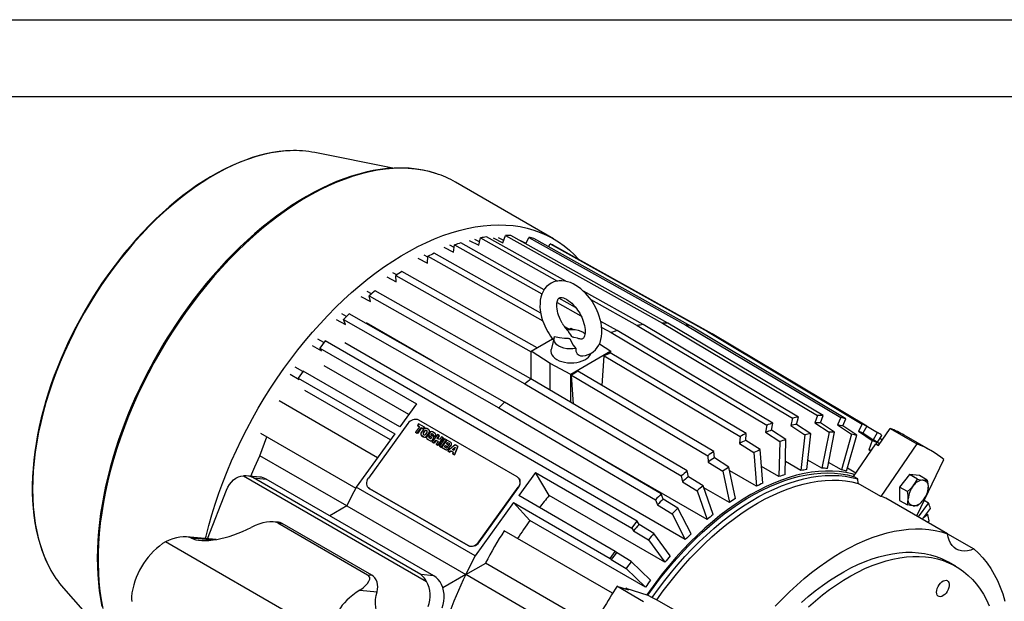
# Model space of a CAD drawing. Header units: inches. Extents: x 0 to 99, y 0 to 76.5.
# Tile 9 of 10: x 55.6 to 84.4, y 59.5 to 76.5. Entities that reach past the tile are written whole.
import ezdxf

# ---------------------------------------------------------------- set-up
doc = ezdxf.new("R2010")
doc.units = ezdxf.units.IN
doc.header["$LTSCALE"] = 9
doc.header["$MEASUREMENT"] = 0
doc.layers.add('TEXT', color=140, linetype='Continuous', lineweight=25)

msp = doc.modelspace()

# ---------------------------------------------------------------- linework, layer by layer
at = {"color": 7, "linetype": 'Continuous'}
msp.add_line((0.0009, 76.5009), (99.0009, 76.5009), dxfattribs=at)
for p, q in [((66.5151, 72.1552), (64.2318, 72.6136)), ((71.2125, 70.0936), (68.3451, 71.7489)), ((68.7413, 70.0453), (69.0245, 69.9033)), ((69.0508, 70.0044), (68.9118, 70.0741)), ((69.0245, 69.9033), (69.0803, 70.1174)), ((69.0803, 70.1174), (71.3343, 68.8565)), ((71.5691, 68.8493), (69.2508, 70.1461)), ((69.4467, 70.1175), (69.7317, 69.9756)), ((69.7552, 70.0424), (69.6079, 70.1157)), ((69.7317, 69.9756), (69.8076, 70.1913)), ((69.8076, 70.1913), (74.3984, 67.6275)), ((74.5596, 67.6257), (69.9688, 70.1895)), ((70.41, 69.9529), (70.2574, 70.0285)), ((70.4065, 69.945), (70.4895, 70.1323)), ((70.4895, 70.1323), (75.0866, 67.5679)), ((75.2357, 67.5356), (70.6386, 70.1001)), ((68.004, 69.8456), (68.2854, 69.7031)), ((68.3081, 69.84), (68.181, 69.9044)), ((68.2854, 69.7031), (68.3201, 69.9119)), ((68.3201, 69.9119), (70.8758, 68.4791)), ((70.9396, 68.6013), (68.4971, 69.9706)), ((71.0702, 69.8593), (71.1145, 69.9416)), ((71.1145, 69.9416), (75.7173, 67.3752)), ((75.8518, 67.313), (71.2489, 69.8794)), ((67.2474, 69.5218), (67.527, 69.3785)), ((67.5384, 69.5528), (67.4278, 69.6095)), ((67.527, 69.3785), (67.5401, 69.5784)), ((67.5401, 69.5784), (70.8985, 67.6904)), ((70.8398, 67.9126), (67.7205, 69.6661)), ((66.3325, 68.9772), (66.6097, 68.8326)), ((66.6275, 69.0379), (66.5129, 69.0977)), ((66.5966, 69.0173), (70.5549, 66.7835)), ((66.6097, 68.8326), (66.5966, 69.0173)), ((70.7345, 66.9045), (66.777, 69.1379)), ((65.5793, 68.4025), (65.8547, 68.2565)), ((65.8859, 68.4794), (65.7563, 68.5481)), ((65.8547, 68.2565), (65.82, 68.4251)), ((65.82, 68.4251), (70.374, 65.8457)), ((70.551, 65.9913), (65.997, 68.5708)), ((71.8588, 68.086), (71.3737, 68.3579)), ((73.835, 67.5818), (72.0926, 68.5564)), ((72.3035, 68.3143), (73.6644, 67.5531)), ((71.316, 68.2323), (72.0174, 67.8391)), ((64.8485, 67.7283), (65.122, 67.5807)), ((65.1585, 67.8213), (65.0191, 67.8966)), ((65.122, 67.5807), (65.0662, 67.7304)), ((65.0662, 67.7304), (69.6132, 65.1446)), ((69.7838, 65.3128), (65.2368, 67.8986)), ((67.699, 66.4984), (65.7384, 67.6302)), ((71.6712, 67.4452), (71.5283, 67.5255)), ((71.6621, 67.4399), (71.7241, 67.4757)), ((71.7241, 67.4757), (71.7934, 67.4394)), ((73.0743, 67.4046), (72.5968, 67.6722)), ((72.6248, 67.4985), (72.8973, 67.3458)), ((73.6644, 67.5531), (78.2114, 64.8461)), ((78.382, 64.8748), (73.835, 67.5818)), ((74.3984, 67.6275), (78.9387, 64.92)), ((79.0999, 64.9182), (74.5596, 67.6257)), ((75.0866, 67.5679), (79.6206, 64.861)), ((79.7698, 64.8288), (75.2357, 67.5356)), ((64.4937, 67.0551), (64.3136, 67.1542)), ((70.5549, 66.8008), (71.1836, 67.1637)), ((71.2313, 67.1976), (71.1403, 66.852)), ((72.8973, 67.3458), (77.4513, 64.6406)), ((77.6283, 64.6993), (73.0743, 67.4046)), ((75.7173, 67.3752), (80.2456, 64.6703)), ((80.3801, 64.6081), (75.8518, 67.313)), ((76.0126, 67.217), (76.1731, 67.1275)), ((64.1524, 66.9663), (64.4241, 66.8167)), ((64.5277, 67.1021), (64.378, 66.8947)), ((64.378, 66.8947), (67.2036, 65.2635)), ((64.4241, 66.8167), (64.378, 66.8947)), ((73.6588, 61.8308), (64.5277, 67.1021)), ((75.0702, 61.2896), (65.1038, 67.043)), ((72.5559, 67.015), (72.8933, 66.8008)), ((76.1731, 67.1275), (80.6973, 64.4249)), ((71.1117, 66.4472), (70.5549, 66.8008)), ((70.5549, 65.989), (70.5549, 66.8008)), ((72.8933, 66.8008), (71.7241, 66.1258)), ((72.6373, 65.7971), (72.6941, 66.6633)), ((72.6941, 66.6633), (76.6712, 64.3071)), ((76.8516, 64.3948), (72.8745, 66.7511)), ((72.8933, 66.7399), (72.8933, 66.8008)), ((63.8807, 66.2055), (63.6521, 66.3337)), ((66.9771, 64.9495), (64.4997, 66.3796)), ((71.7241, 66.1258), (71.1117, 66.4472)), ((71.1117, 65.6616), (71.1117, 66.4472)), ((63.503, 66.1293), (63.7731, 65.9777)), ((63.8897, 66.218), (63.7415, 66.0126)), ((63.7415, 66.0126), (66.5671, 64.3813)), ((63.7731, 65.9777), (63.7415, 66.0126)), ((66.7153, 64.5868), (63.8897, 66.218)), ((75.1281, 63.2995), (70.551, 65.9913)), ((71.7241, 65.3014), (71.7241, 66.1258)), ((71.743, 66.0979), (75.7278, 63.746)), ((71.8028, 65.2551), (71.743, 66.0979)), ((75.9081, 63.8666), (71.9234, 66.2184)), ((70.374, 65.8457), (74.9511, 63.1538)), ((66.4404, 64.2058), (63.9363, 65.6514)), ((66.0665, 63.6876), (63.1851, 65.351)), ((67.2036, 65.2635), (66.7153, 64.5868)), ((69.6132, 65.1446), (74.1974, 62.4591)), ((74.368, 62.6273), (69.7838, 65.3128)), ((78.2114, 64.8461), (78.1557, 64.632)), ((78.3262, 64.6607), (78.382, 64.8748)), ((78.9387, 64.92), (78.8629, 64.7043)), ((79.0241, 64.7025), (79.0999, 64.9182)), ((79.6206, 64.861), (79.526, 64.6474)), ((79.6752, 64.6152), (79.7698, 64.8288)), ((66.9535, 64.6875), (65.7977, 63.0858)), ((67.2902, 64.5937), (67.1734, 64.4318)), ((67.226, 64.4015), (67.3427, 64.5633)), ((67.3459, 64.5599), (67.2291, 64.398)), ((67.2671, 64.6794), (67.2302, 64.6283)), ((67.2302, 64.6283), (67.2902, 64.5937)), ((67.2302, 64.6283), (67.2334, 64.6249)), ((67.2894, 64.5925), (67.2334, 64.6249)), ((67.4397, 64.5798), (67.2671, 64.6794)), ((70.1495, 63.1268), (67.2751, 64.7861)), ((67.3427, 64.5633), (67.4028, 64.5287)), ((67.3427, 64.5633), (67.3459, 64.5599)), ((67.406, 64.5253), (67.3459, 64.5599)), ((67.4028, 64.5287), (67.4397, 64.5798)), ((67.4429, 64.5764), (67.406, 64.5253)), ((67.4397, 64.5798), (67.4429, 64.5764)), ((77.4513, 64.6406), (77.4165, 64.4319)), ((77.5935, 64.4906), (77.6283, 64.6993)), ((78.1557, 64.632), (78.5715, 64.3593)), ((78.7421, 64.388), (78.3262, 64.6607)), ((78.8629, 64.7043), (79.276, 64.4313)), ((79.4373, 64.4295), (79.0241, 64.7025)), ((79.526, 64.6474), (79.9367, 64.3747)), ((80.0858, 64.3425), (79.6752, 64.6152)), ((80.2456, 64.6703), (80.1338, 64.4624)), ((80.3801, 64.6081), (80.2683, 64.4002)), ((80.7272, 64.0436), (81.0673, 64.5413)), ((81.0673, 64.5413), (81.8468, 64.0913)), ((62.6235, 63.7417), (62.829, 64.3012)), ((62.6411, 64.4088), (65.4295, 62.7991)), ((66.5671, 64.3813), (65.4407, 62.8203)), ((67.1734, 64.4318), (67.226, 64.4015)), ((67.1734, 64.4318), (67.1766, 64.4284)), ((67.2291, 64.398), (67.1766, 64.4284)), ((67.226, 64.4015), (67.2291, 64.398)), ((67.3437, 64.3364), (67.3469, 64.333)), ((67.3951, 64.5029), (67.3459, 64.4348)), ((67.3575, 64.3255), (67.4025, 64.2996)), ((67.3607, 64.3221), (67.3575, 64.3255)), ((67.4057, 64.2961), (67.3607, 64.3221)), ((67.4025, 64.2996), (67.4057, 64.2961)), ((67.4028, 64.5287), (67.406, 64.5253)), ((67.4046, 64.413), (67.4415, 64.4641)), ((67.4046, 64.413), (67.4078, 64.4096)), ((67.4078, 64.4096), (67.4447, 64.4607)), ((67.4175, 64.3572), (67.41, 64.3616)), ((67.4447, 64.4607), (67.4415, 64.4641)), ((67.509, 64.4251), (67.4721, 64.374)), ((67.4961, 64.4808), (67.5036, 64.4765)), ((67.4961, 64.4808), (67.4993, 64.4774)), ((67.4993, 64.4774), (67.5068, 64.4731)), ((67.5068, 64.4731), (67.5036, 64.4765)), ((67.5116, 64.4696), (67.5068, 64.4731)), ((67.531, 64.3279), (67.5106, 64.2997)), ((67.5562, 64.5125), (67.5111, 64.5385)), ((67.5185, 64.3351), (67.5677, 64.4033)), ((67.5217, 64.3317), (67.5185, 64.3351)), ((67.5709, 64.3999), (67.5217, 64.3317)), ((67.576, 64.3019), (67.531, 64.3279)), ((67.5677, 64.4033), (67.5709, 64.3999)), ((67.5731, 64.4982), (67.5699, 64.5017)), ((67.5699, 64.2934), (67.576, 64.3019)), ((67.5699, 64.2934), (67.5731, 64.29)), ((67.6101, 64.2461), (67.5726, 64.2677)), ((67.5792, 64.2985), (67.5731, 64.29)), ((67.5734, 64.3286), (67.5766, 64.3252)), ((67.6006, 64.4244), (67.5747, 64.3885)), ((67.576, 64.3019), (67.5792, 64.2985)), ((67.5817, 64.322), (67.6404, 64.2881)), ((67.5849, 64.3185), (67.5817, 64.322)), ((67.6436, 64.2847), (67.5849, 64.3185)), ((67.6256, 64.3707), (67.6313, 64.3786)), ((67.6256, 64.3707), (67.6288, 64.3673)), ((67.687, 64.3111), (67.6283, 64.345)), ((67.6345, 64.3752), (67.6288, 64.3673)), ((67.6313, 64.3786), (67.6345, 64.3752)), ((67.6431, 64.2624), (67.6374, 64.2544)), ((67.6404, 64.2881), (67.6436, 64.2847)), ((67.6451, 64.2837), (67.6436, 64.2847)), ((67.6586, 64.387), (67.6962, 64.3653)), ((67.6586, 64.387), (67.6618, 64.3836)), ((67.6994, 64.3619), (67.6618, 64.3836)), ((67.8159, 64.3626), (67.6623, 64.1496)), ((67.7511, 64.4), (67.6713, 64.4461)), ((67.6989, 64.3396), (67.6927, 64.3311)), ((67.6927, 64.3311), (67.7378, 64.3051)), ((67.6927, 64.3311), (67.6959, 64.3277)), ((67.6986, 64.3011), (67.6954, 64.3045)), ((67.741, 64.3017), (67.6959, 64.3277)), ((67.6962, 64.3653), (67.6994, 64.3619)), ((67.7008, 64.3609), (67.6994, 64.3619)), ((67.7378, 64.3051), (67.7582, 64.3334)), ((67.7378, 64.3051), (67.741, 64.3017)), ((67.7614, 64.33), (67.741, 64.3017)), ((67.7582, 64.3334), (67.7614, 64.33)), ((67.7627, 64.3899), (67.7595, 64.3933)), ((67.8116, 64.2534), (67.8685, 64.3322)), ((67.8754, 64.2166), (67.8116, 64.2534)), ((67.8717, 64.3288), (67.8156, 64.2511)), ((67.8685, 64.3322), (67.8159, 64.3626)), ((67.8311, 64.0521), (67.9848, 64.2651)), ((67.988, 64.2617), (67.8343, 64.0487)), ((67.8685, 64.3322), (67.8717, 64.3288)), ((67.9323, 64.2954), (67.8754, 64.2166)), ((67.9848, 64.2651), (67.9323, 64.2954)), ((67.9848, 64.2651), (67.988, 64.2617)), ((76.6712, 64.3071), (76.6581, 64.1072)), ((76.8385, 64.195), (76.8516, 64.3948)), ((77.4165, 64.4319), (77.8352, 64.1598)), ((78.0122, 64.2185), (77.5935, 64.4906)), ((78.5715, 64.3593), (78.4522, 63.3118)), ((78.6228, 63.3405), (78.7421, 64.388)), ((79.276, 64.4313), (79.0657, 63.3764)), ((79.2269, 63.3746), (79.4373, 64.4295)), ((79.9367, 64.3747), (79.6412, 63.3292)), ((79.7904, 63.2969), (80.0858, 64.3425)), ((80.1338, 64.4624), (80.5422, 64.1905)), ((80.6767, 64.1283), (80.2683, 64.4002)), ((80.5732, 64.2242), (80.6973, 64.4249)), ((80.6963, 64.1421), (80.8184, 64.3395)), ((80.7654, 64.2538), (80.8403, 64.2091)), ((82.2578, 63.8946), (81.4783, 64.3446)), ((67.5093, 64.2397), (67.5125, 64.2363)), ((67.5176, 64.2331), (67.5975, 64.187)), ((67.5208, 64.2297), (67.5176, 64.2331)), ((67.6007, 64.1836), (67.5208, 64.2297)), ((67.5975, 64.187), (67.6007, 64.1836)), ((67.6623, 64.1496), (67.7148, 64.1193)), ((67.6623, 64.1496), (67.6655, 64.1462)), ((67.718, 64.1158), (67.6655, 64.1462)), ((67.6682, 64.2087), (67.694, 64.2445)), ((67.6714, 64.2053), (67.6682, 64.2087)), ((67.6972, 64.2411), (67.6714, 64.2053)), ((67.694, 64.2445), (67.6972, 64.2411)), ((67.7148, 64.1193), (67.7716, 64.1981)), ((67.718, 64.1158), (67.7148, 64.1193)), ((67.7748, 64.1946), (67.718, 64.1158)), ((67.7716, 64.1981), (67.8354, 64.1612)), ((67.7716, 64.1981), (67.7748, 64.1946)), ((67.8346, 64.1601), (67.7748, 64.1946)), ((67.8354, 64.1612), (67.7786, 64.0824)), ((67.7786, 64.0824), (67.8311, 64.0521)), ((67.7786, 64.0824), (67.7818, 64.079)), ((67.8343, 64.0487), (67.7818, 64.079)), ((67.8311, 64.0521), (67.8343, 64.0487)), ((68.0263, 64.2411), (67.8726, 64.0282)), ((67.8726, 64.0282), (67.9251, 63.9978)), ((67.8758, 64.0247), (67.8726, 64.0282)), ((67.9283, 63.9944), (67.8758, 64.0247)), ((67.9251, 63.9978), (68.0788, 64.2108)), ((67.9251, 63.9978), (67.9283, 63.9944)), ((68.082, 64.2074), (67.9283, 63.9944)), ((68.0893, 64.2049), (67.9355, 63.9918)), ((67.9355, 63.9918), (68.0497, 63.9259)), ((67.9355, 63.9918), (67.9387, 63.9884)), ((68.0529, 63.9225), (67.9387, 63.9884)), ((68.0181, 64.0031), (68.0497, 64.0469)), ((68.0723, 63.9718), (68.0181, 64.0031)), ((68.0221, 64.0008), (68.0529, 64.0435)), ((68.0788, 64.2108), (68.0263, 64.2411)), ((68.0497, 64.0469), (68.1039, 64.0157)), ((68.0497, 64.0469), (68.0529, 64.0435)), ((68.0529, 64.0435), (68.1071, 64.0122)), ((68.0788, 64.2108), (68.082, 64.2074)), ((68.0802, 64.0891), (68.1118, 64.1329)), ((68.1343, 64.0578), (68.0802, 64.0891)), ((68.115, 64.1295), (68.0842, 64.0868)), ((68.2035, 64.1389), (68.0893, 64.2049)), ((68.1065, 63.9913), (68.0982, 63.9798)), ((68.1071, 64.0122), (68.1039, 64.0157)), ((68.1084, 64.0114), (68.1071, 64.0122)), ((68.1118, 64.1329), (68.166, 64.1017)), ((68.115, 64.1295), (68.1118, 64.1329)), ((68.115, 64.1295), (68.1692, 64.0982)), ((68.3317, 64.065), (68.1227, 63.8838)), ((68.1423, 63.9543), (68.1529, 63.9689)), ((68.1561, 63.9655), (68.1455, 63.9509)), ((68.1529, 63.9689), (68.1561, 63.9655)), ((68.154, 64.0151), (68.1556, 64.0172)), ((68.1572, 64.0117), (68.154, 64.0151)), ((68.1556, 64.0172), (68.1588, 64.0138)), ((68.1588, 64.0138), (68.1572, 64.0117)), ((68.1685, 64.0773), (68.1602, 64.0658)), ((68.1692, 64.0982), (68.166, 64.1017)), ((68.1705, 64.0974), (68.1692, 64.0982)), ((68.2021, 64.0371), (68.2127, 64.0518)), ((68.2053, 64.0337), (68.2021, 64.0371)), ((68.2159, 64.0483), (68.2053, 64.0337)), ((68.2127, 64.0518), (68.2159, 64.0483)), ((68.2176, 64.1268), (68.2144, 64.1303)), ((68.2552, 63.9229), (68.3358, 63.9922)), ((68.2595, 63.9204), (68.3321, 63.9828)), ((68.3358, 63.9922), (68.2984, 63.898)), ((68.3157, 63.7724), (68.4142, 64.0174)), ((68.4174, 64.014), (68.3189, 63.7689)), ((68.4142, 64.0174), (68.3317, 64.065)), ((68.4142, 64.0174), (68.4174, 64.014)), ((75.7047, 61.8768), (71.8857, 64.0815)), ((76.6581, 64.1072), (77.0796, 63.8363)), ((77.26, 63.9241), (76.8385, 64.195)), ((77.8352, 64.1598), (77.8112, 63.1363)), ((77.9882, 63.195), (78.0122, 64.2185)), ((79.9932, 63.1399), (80.6437, 64.0918)), ((80.5422, 64.1905), (80.4434, 63.9205)), ((80.5732, 64.2242), (80.7638, 64.0971)), ((80.6437, 64.0918), (80.7272, 64.0436)), ((80.6437, 64.0918), (80.7363, 64.0569)), ((80.6606, 64.0844), (80.6767, 64.1283)), ((81.8468, 64.0913), (80.7942, 62.551)), ((65.1649, 62.2745), (62.6235, 63.7417)), ((68.0497, 63.9259), (68.0529, 63.9225)), ((68.1227, 63.8838), (68.1748, 63.8537)), ((68.1227, 63.8838), (68.1258, 63.8804)), ((68.178, 63.8503), (68.1258, 63.8804)), ((68.1455, 63.9509), (68.1423, 63.9543)), ((68.1748, 63.8537), (68.2127, 63.8863)), ((68.178, 63.8503), (68.1748, 63.8537)), ((68.2159, 63.8829), (68.178, 63.8503)), ((68.2127, 63.8863), (68.2787, 63.8483)), ((68.2127, 63.8863), (68.2159, 63.8829)), ((68.2782, 63.847), (68.2159, 63.8829)), ((68.2984, 63.898), (68.2552, 63.9229)), ((68.2787, 63.8483), (68.2611, 63.8039)), ((68.2611, 63.8039), (68.3157, 63.7724)), ((68.2611, 63.8039), (68.2643, 63.8005)), ((68.3189, 63.7689), (68.2643, 63.8005)), ((68.3157, 63.7724), (68.3189, 63.7689)), ((75.7278, 63.746), (75.7409, 63.5613)), ((75.9213, 63.6818), (75.9081, 63.8666)), ((76.3462, 63.413), (75.9213, 63.6818)), ((77.0796, 63.8363), (77.1537, 62.853)), ((77.3341, 62.9407), (77.26, 63.9241)), ((80.4434, 63.9205), (80.5031, 63.886)), ((75.7409, 63.5613), (76.1658, 63.2924)), ((76.5392, 62.4982), (76.3462, 63.413)), ((77.8112, 63.1363), (77.297, 63.4331)), ((78.4522, 63.3118), (77.9971, 63.5745)), ((79.0657, 63.3764), (78.6539, 63.6141)), ((79.6412, 63.3292), (79.2616, 63.5484)), ((81.8413, 61.9856), (82.6342, 63.6366)), ((62.1443, 63.1584), (67.4953, 60.0693)), ((62.6193, 63.1207), (62.2147, 63.1569)), ((70.6835, 63.2546), (70.1952, 62.5779)), ((70.6835, 63.2546), (73.5091, 61.6234)), ((71.0836, 62.5788), (70.6835, 63.2546)), ((74.9511, 63.1538), (74.9858, 62.9852)), ((75.1628, 63.1308), (75.1281, 63.2995)), ((75.5907, 62.8641), (75.1628, 63.1308)), ((76.1658, 63.2924), (76.3588, 62.3777)), ((77.1537, 62.853), (76.3688, 63.3062)), ((80.0581, 63.2348), (79.8128, 63.3764)), ((80.1185, 63.0676), (79.9932, 63.1399)), ((81.6282, 63.1931), (81.3359, 62.8295)), ((81.8596, 63.0595), (81.6282, 63.1931)), ((81.9205, 63.167), (81.6282, 63.1931)), ((82.1519, 63.0334), (81.9205, 63.167)), ((67.332, 60.2656), (62.4324, 63.0941)), ((62.4324, 63.0941), (62.8067, 63.0606)), ((67.7064, 60.2321), (62.8067, 63.0606)), ((68.9206, 60.8115), (65.4407, 62.8203)), ((65.7917, 62.8132), (65.799, 62.8054)), ((69.0257, 61.2223), (70.1814, 62.8241)), ((69.033, 61.2145), (70.1887, 62.8162)), ((70.1814, 62.8241), (70.1887, 62.8162)), ((70.1948, 63.0888), (70.1875, 63.0967)), ((74.9858, 62.9852), (75.4137, 62.7185)), ((75.8817, 62.0224), (75.5907, 62.8641)), ((80.1317, 62.9335), (80.1185, 63.0676)), ((80.7942, 62.551), (80.1317, 62.9335)), ((81.5673, 62.6959), (81.3359, 62.8295)), ((81.3359, 62.8295), (81.3359, 62.4397)), ((61.0924, 61.316), (61.6452, 62.7408)), ((65.8297, 62.7831), (68.7041, 61.1237)), ((65.837, 62.7752), (65.8297, 62.7831)), ((65.837, 62.7752), (68.7114, 61.1159)), ((73.0208, 60.9467), (70.1952, 62.5779)), ((74.466, 60.6262), (71.0836, 62.5788)), ((74.4237, 62.4776), (74.368, 62.6273)), ((75.4137, 62.7185), (75.7047, 61.8768)), ((76.3588, 62.3777), (75.6093, 62.8104)), ((65.1649, 62.2745), (64.6667, 61.9869)), ((65.1649, 62.2745), (68.6448, 60.2656)), ((70.047, 62.3725), (68.9206, 60.8115)), ((70.047, 62.3725), (72.8726, 60.7413)), ((70.5201, 61.8506), (70.047, 62.3725)), ((74.1974, 62.4591), (74.2531, 62.3094)), ((74.2531, 62.3094), (74.6838, 62.0452)), ((74.8544, 62.2134), (74.4237, 62.4776)), ((82.7452, 61.4638), (80.9412, 62.5052)), ((81.3359, 62.4397), (81.5673, 62.3061)), ((82.1895, 62.3623), (81.8867, 61.9594)), ((82.0624, 62.4459), (82.1895, 62.3623)), ((74.6838, 62.0452), (75.0702, 61.2896)), ((75.2407, 61.4578), (74.8544, 62.2134)), ((82.0135, 61.8862), (82.2484, 62.1987)), ((82.1657, 62.0239), (82.0413, 61.9231)), ((82.132, 62.0439), (82.1657, 62.0239)), ((63.1678, 61.7999), (63.0146, 61.8136)), ((63.1442, 61.778), (65.7703, 60.262)), ((63.1442, 61.778), (63.272, 61.7666)), ((65.898, 60.2506), (63.272, 61.7666)), ((73.9026, 59.898), (70.5201, 61.8506)), ((73.5091, 61.6234), (73.6588, 61.8308)), ((73.7165, 61.7334), (73.6588, 61.8308)), ((74.1498, 61.472), (73.7165, 61.7334)), ((82.1567, 61.8035), (82.2015, 61.8397)), ((61.3369, 61.2941), (60.4756, 61.3711)), ((72.9401, 59.7195), (69.7689, 61.5502)), ((73.5091, 61.6234), (73.5553, 61.5454)), ((73.5553, 61.5454), (73.9886, 61.2841)), ((74.6272, 60.8142), (74.1498, 61.472)), ((82.7452, 61.4636), (83.5173, 61.0179)), ((59.8602, 61.2229), (59.7757, 61.1742)), ((64.8087, 58.3662), (59.8602, 61.2229)), ((60.5965, 61.3402), (61.2525, 61.2815)), ((68.7041, 61.1237), (68.7114, 61.1159)), ((69.033, 61.2145), (69.0257, 61.2223)), ((73.9886, 61.2841), (74.466, 60.6262)), ((72.8726, 60.7413), (73.0208, 60.9467)), ((73.0533, 60.9108), (73.0208, 60.9467)), ((73.4892, 60.6526), (73.0533, 60.9108)), ((68.6448, 60.2656), (69.2315, 60.6043)), ((69.225, 60.608), (72.3961, 58.7774)), ((72.8726, 60.7413), (72.9042, 60.7064)), ((72.9042, 60.7064), (73.34, 60.4482)), ((74.0517, 60.1024), (73.4892, 60.6526)), ((82.9834, 60.5095), (82.7774, 60.6284)), ((65.7703, 60.262), (65.898, 60.2506)), ((67.7064, 60.2321), (67.332, 60.2656)), ((68.6448, 60.2656), (67.9752, 59.8791)), ((71.1863, 58.7985), (68.6448, 60.2656)), ((73.34, 60.4482), (73.9026, 59.898)), ((56.8747, 59.8693), (58.4116, 58.1235)), ((65.5462, 59.8128), (66.0498, 59.7678)), ((73.8505, 59.4751), (73.071, 59.9251)), ((73.071, 59.9251), (73.4111, 59.8201)), ((73.3153, 59.8497), (73.3276, 59.8683)), ((73.4111, 59.8201), (73.3276, 59.8683)), ((73.3276, 59.8683), (73.9781, 59.6674)), ((73.9781, 59.6674), (74.1034, 59.5951)), ((74.1034, 59.5951), (74.2405, 59.5326)), ((74.2405, 59.5326), (74.9031, 59.1501))]:
    msp.add_line(p, q)
at = {"flags": 128}
for points in [[(63.51, 72.6682), (63.3772, 72.6605), (63.166, 72.6381), (62.9513, 72.603), (62.7335, 72.5554), (62.5129, 72.4954), (62.2901, 72.423), (62.0654, 72.3384), (61.8392, 72.2417), (61.6119, 72.1332), (61.3841, 72.0129), (61.156, 71.8813), (60.9281, 71.7384), (60.7008, 71.5845), (60.4746, 71.4201), (60.2499, 71.2452), (60.0271, 71.0603), (59.8066, 70.8658), (59.5887, 70.6619), (59.374, 70.449), (59.1628, 70.2276), (58.9555, 69.9981), (58.7525, 69.7608), (58.5542, 69.5162), (58.3609, 69.2648), (58.1729, 69.0071), (57.9907, 68.7434), (57.8146, 68.4744), (57.6449, 68.2004), (57.4819, 67.9221), (57.3259, 67.6399), (57.1772, 67.3543), (57.0361, 67.0659), (56.9028, 66.7752), (56.7776, 66.4828), (56.6607, 66.1891), (56.5524, 65.8948), (56.4528, 65.6003), (56.3621, 65.3063), (56.2806, 65.0132), (56.2082, 64.7217), (56.1452, 64.4322), (56.0917, 64.1453), (56.0478, 63.8614), (56.0136, 63.5813), (55.9891, 63.3053), (55.9744, 63.0339), (55.9695, 62.7678), (55.9744, 62.5073), (55.9891, 62.2529), (56.0136, 62.0052), (56.0478, 61.7645), (56.0917, 61.5314), (56.1452, 61.3062), (56.2082, 61.0894), (56.2806, 60.8814), (56.3621, 60.6825), (56.4528, 60.4932), (56.4645, 60.4708)], [(63.4985, 72.668), (63.3736, 72.662), (63.1833, 72.6429), (62.9901, 72.6136), (62.7945, 72.5742), (62.5968, 72.5247), (62.3972, 72.4653), (62.196, 72.3961), (61.9936, 72.3171), (61.7903, 72.2285), (61.5863, 72.1305), (61.3819, 72.0231), (61.1775, 71.9067), (60.9733, 71.7813), (60.7697, 71.6471), (60.5669, 71.5044), (60.3653, 71.3534), (60.1652, 71.1944), (59.9668, 71.0276), (59.7705, 70.8532), (59.5766, 70.6716), (59.3853, 70.4831), (59.1971, 70.2881), (59.0121, 70.0869), (58.8309, 69.88), (58.6538, 69.6679), (58.4812, 69.4513), (58.3139, 69.2312), (58.1529, 69.0095), (58.0004, 68.7896), (57.8628, 68.5825), (57.7554, 68.4144), (57.6623, 68.264), (57.506, 68.0006)], [(67.7623, 72.0054), (67.6014, 72.0531), (67.4038, 72.0981), (67.1997, 72.1314), (66.9894, 72.1526), (66.7731, 72.1614), (66.5514, 72.1577), (66.3488, 72.1436), (66.1433, 72.1193), (65.9352, 72.0849), (65.7246, 72.0403), (65.5119, 71.9858), (65.2973, 71.9213), (65.0812, 71.847), (64.8638, 71.7629), (64.6454, 71.6692), (64.4263, 71.566), (64.2067, 71.4534), (63.9869, 71.3316), (63.7673, 71.2009), (63.5481, 71.0612), (63.3295, 70.913), (63.1119, 70.7562), (62.8955, 70.5912), (62.6807, 70.4183), (62.4676, 70.2375), (62.2567, 70.0492), (62.0481, 69.8537), (61.8421, 69.6513), (61.6391, 69.4422), (61.4393, 69.2268), (61.2431, 69.0055), (61.0508, 68.7787), (60.8628, 68.5471), (60.6796, 68.3113), (60.5019, 68.0723), (60.3308, 67.8322), (60.1689, 67.5951), (60.0236, 67.3736), (59.9116, 67.1968), (59.8113, 67.0336), (59.6509, 66.7624), (59.4901, 66.4767), (59.4254, 66.3573), (59.3206, 66.1584), (59.2149, 65.9502), (59.1054, 65.7252), (58.9954, 65.489), (58.8866, 65.2438), (58.7804, 64.9917), (58.6777, 64.7341), (58.5794, 64.4723), (58.4859, 64.2072), (58.3979, 63.9396), (58.3156, 63.6704), (58.2395, 63.4001), (58.1699, 63.1294), (58.1069, 62.8588), (58.0508, 62.5889), (58.0018, 62.3202), (57.9599, 62.053), (57.9254, 61.7879), (57.8983, 61.5253), (57.8787, 61.2655), (57.8667, 61.009), (57.8624, 60.7561), (57.8657, 60.5072), (57.8768, 60.2627), (57.8955, 60.0228), (57.922, 59.7879), (57.9563, 59.5583), (57.9983, 59.3343)], [(67.7728, 72.0017), (67.5837, 72.0556), (67.381, 72.0994), (67.1729, 72.1306), (66.9597, 72.1491), (66.7417, 72.1548), (66.5194, 72.1478), (66.293, 72.1281), (66.063, 72.0957), (65.8296, 72.0506), (65.5933, 71.9929), (65.3545, 71.9228), (65.1135, 71.8403), (64.8707, 71.7455), (64.6266, 71.6387), (64.3814, 71.52), (64.1357, 71.3895), (63.8898, 71.2475), (63.6441, 71.0943), (63.3989, 70.93), (63.1548, 70.7549), (62.912, 70.5694), (62.671, 70.3737), (62.4322, 70.168), (62.1959, 69.9529), (61.9625, 69.7285), (61.7325, 69.4954), (61.5061, 69.2537), (61.2838, 69.004), (61.0658, 68.7466), (60.8526, 68.482), (60.6445, 68.2105), (60.4418, 67.9327), (60.2449, 67.6489), (60.054, 67.3596), (59.8695, 67.0653), (59.6917, 66.7665), (59.5209, 66.4636), (59.3573, 66.1571), (59.2012, 65.8476), (59.0528, 65.5354), (58.9124, 65.2212), (58.7803, 64.9054), (58.6565, 64.5886), (58.5414, 64.2711), (58.4352, 63.9537), (58.3379, 63.6367), (58.2497, 63.3207), (58.1708, 63.0062), (58.1014, 62.6936), (58.0414, 62.3836), (57.9911, 62.0766), (57.9505, 61.773), (57.9196, 61.4735), (57.8986, 61.1784), (57.8874, 60.8882), (57.8861, 60.6035), (57.8946, 60.3246), (57.913, 60.052), (57.9413, 59.7862), (57.9793, 59.5276), (58.027, 59.2766)], [(61.0313, 61.3214), (61.0471, 61.388), (61.1267, 61.7015), (61.2156, 62.0165), (61.3135, 62.3323), (61.4203, 62.6486), (61.5359, 62.9648), (61.66, 63.2804), (61.7924, 63.5949), (61.933, 63.9077), (62.0815, 64.2185), (62.2376, 64.5267), (62.4012, 64.8317), (62.5719, 65.1332), (62.7495, 65.4306), (62.9338, 65.7235), (63.1243, 66.0113), (63.3209, 66.2937), (63.5231, 66.5702), (63.7307, 66.8403), (63.9433, 67.1036), (64.1607, 67.3596), (64.3824, 67.6081), (64.608, 67.8485), (64.8373, 68.0805), (65.0699, 68.3038), (65.3054, 68.5179), (65.5434, 68.7225), (65.7835, 68.9173), (66.0254, 69.102), (66.2686, 69.2763), (66.5128, 69.4399), (66.7577, 69.5925), (67.0027, 69.7339), (67.2475, 69.8639), (67.4917, 69.9823), (67.7349, 70.0889), (67.9768, 70.1835), (68.2169, 70.2659), (68.4549, 70.336), (68.6904, 70.3938), (68.923, 70.4391), (69.1523, 70.4718), (69.378, 70.492), (69.5996, 70.4995), (69.817, 70.4943), (70.0296, 70.4765), (70.2372, 70.4461), (70.4394, 70.4032), (70.636, 70.3477), (70.8265, 70.2799), (71.0108, 70.1997), (71.1884, 70.1074), (71.3591, 70.003), (71.5227, 69.8868), (71.6789, 69.759), (71.8273, 69.6196), (71.9377, 69.5031)], [(72.4048, 68.1581), (72.3404, 68.2617), (72.3122, 68.3027), (72.2633, 68.3685), (72.2101, 68.4335), (72.1505, 68.4993), (72.0858, 68.5631), (72.0168, 68.6236), (71.9439, 68.6794), (71.8678, 68.7295), (71.789, 68.7731), (71.708, 68.8091), (71.6254, 68.8367), (71.5421, 68.8553), (71.459, 68.8641), (71.3768, 68.8628), (71.2964, 68.8508), (71.2187, 68.8281), (71.1446, 68.7943), (71.075, 68.7491), (71.0108, 68.6923), (70.9535, 68.6236), (70.9093, 68.5525), (70.8733, 68.4736), (70.8459, 68.3878), (70.8274, 68.2961), (70.8182, 68.1999), (70.8178, 68.1007), (70.826, 68), (70.842, 67.8989), (70.8652, 67.7989), (70.8943, 67.7022), (70.9264, 67.6141), (70.9565, 67.5425), (70.9861, 67.4795), (71.0435, 67.3722)], [(71.4697, 67.6183), (71.4254, 67.7014), (71.4091, 67.736), (71.3847, 67.7934), (71.3629, 67.8524), (71.3437, 67.9145), (71.3283, 67.977), (71.3173, 68.0383), (71.3109, 68.0969), (71.309, 68.1513), (71.3114, 68.2005), (71.3176, 68.2436), (71.3267, 68.28), (71.3378, 68.3093), (71.3498, 68.3315), (71.362, 68.3474), (71.3743, 68.3585), (71.3914, 68.3672), (71.409, 68.3714), (71.4333, 68.3726), (71.4643, 68.3693), (71.5018, 68.3602), (71.5451, 68.344), (71.5927, 68.3203), (71.6436, 68.2889), (71.6964, 68.2498), (71.7495, 68.2039), (71.8012, 68.1524), (71.8489, 68.0985), (71.8889, 68.0479), (71.9193, 68.0058), (71.9527, 67.955), (71.9786, 67.9121)], [(57.506, 68.0006), (57.3491, 67.7208), (57.2888, 67.6088), (57.1912, 67.4215), (57.0934, 67.2261), (56.9926, 67.0154), (56.892, 66.7945), (56.7931, 66.5656), (56.6972, 66.3304), (56.6051, 66.0903), (56.5177, 65.8465), (56.4353, 65.6), (56.3586, 65.3516), (56.2879, 65.1019), (56.2235, 64.8517), (56.1656, 64.6016), (56.1146, 64.3521), (56.0706, 64.1037), (56.0337, 63.857), (56.004, 63.6123), (55.9818, 63.3703), (55.967, 63.1311), (55.9598, 62.8954), (55.9602, 62.6635), (55.9682, 62.4356), (55.9839, 62.2123), (56.0073, 61.9939), (56.0383, 61.7806), (56.077, 61.5728), (56.1234, 61.3708), (56.1775, 61.175), (56.2391, 60.9855), (56.3084, 60.8027), (56.3853, 60.6268), (56.4585, 60.4805)], [(72.0465, 66.6672), (72.0715, 66.6676), (72.1518, 66.6795), (72.2295, 66.7023), (72.3036, 66.7361), (72.3733, 66.7813), (72.4374, 66.8381), (72.4948, 66.9068), (72.5389, 66.9779), (72.5749, 67.0567), (72.6024, 67.1426), (72.6208, 67.2343), (72.6301, 67.3305), (72.6304, 67.4297), (72.6223, 67.5304), (72.6062, 67.6314), (72.5831, 67.7315), (72.554, 67.8282), (72.5218, 67.9163), (72.4917, 67.9878), (72.4621, 68.0509), (72.4048, 68.1581)], [(71.9786, 67.9121), (72.0228, 67.829), (72.0391, 67.7944), (72.0635, 67.737), (72.0853, 67.6779), (72.1045, 67.6159), (72.1199, 67.5533), (72.1309, 67.492), (72.1374, 67.4335), (72.1392, 67.3791), (72.1368, 67.3298), (72.1306, 67.2867), (72.1215, 67.2503), (72.1105, 67.2211), (72.0984, 67.1989), (72.0863, 67.183), (72.0739, 67.1719), (72.0568, 67.1631), (72.0392, 67.159), (72.015, 67.1577), (71.9839, 67.161), (71.9508, 67.1691)], [(71.5993, 67.433), (71.6686, 67.4404), (71.7579, 67.4415), (71.8461, 67.4334), (71.9304, 67.4164), (72.0081, 67.3909), (72.0766, 67.3579), (72.1338, 67.3183), (72.1377, 67.315)], [(71.8671, 66.8787), (71.7796, 66.8684), (71.6903, 66.8673), (71.6021, 66.8754), (71.5178, 66.8924), (71.4402, 66.9178), (71.3716, 66.9509), (71.3144, 66.9905), (71.2703, 67.0353), (71.2408, 67.084), (71.2268, 67.1349), (71.2287, 67.1864), (71.2466, 67.2369)], [(71.2466, 67.2369), (71.3845, 67.2066), (71.5369, 67.1888), (71.64, 67.1816), (71.6646, 67.1791), (71.6789, 67.1757), (71.6878, 67.1705), (71.6975, 67.1563), (71.7267, 67.0871), (71.784, 66.9808), (71.8671, 66.8787)], [(71.9503, 67.1678), (71.9113, 67.1802), (71.8082, 67.2068), (71.7837, 67.2132), (71.7693, 67.2182), (71.7605, 67.2234), (71.7507, 67.2348), (71.7216, 67.2849), (71.6643, 67.3599), (71.6576, 67.3655)], [(71.1403, 66.852), (71.1389, 66.8463), (71.1337, 66.7942), (71.1423, 66.7423), (71.1646, 66.6917), (71.2, 66.6437), (71.2477, 66.5993), (71.3065, 66.5597)], [(71.3065, 66.5597), (71.3752, 66.5257), (71.452, 66.4982), (71.5352, 66.4778), (71.6228, 66.4649), (71.7128, 66.4599), (71.8031, 66.4629), (71.8915, 66.4738), (71.976, 66.4924), (72.0546, 66.5182), (72.1254, 66.5506), (72.1868, 66.5889), (72.2374, 66.6322), (72.276, 66.6794), (72.3016, 66.7295), (72.3036, 66.7352)], [(67.3607, 64.3221), (67.3492, 64.3307), (67.3469, 64.333)], [(67.5849, 64.3185), (67.578, 64.3238), (67.5766, 64.3252)], [(67.5208, 64.2297), (67.5138, 64.2349), (67.5125, 64.2363)], [(62.3536, 63.1445), (62.4754, 63.4229), (62.6235, 63.7417)], [(61.6452, 62.7408), (61.6844, 62.8268), (61.7324, 62.9058), (61.7883, 62.976), (61.8509, 63.0364), (61.9192, 63.0856), (61.9918, 63.1227), (62.0673, 63.1472), (62.1443, 63.1584)], [(70.1495, 63.1268), (70.1812, 63.103), (70.2061, 63.0725), (70.2233, 63.0363), (70.2321, 62.9959), (70.2321, 62.9528), (70.2234, 62.9086), (70.2063, 62.8652), (70.1814, 62.8241)], [(80.0276, 63.1903), (79.9534, 63.2106), (79.7669, 63.2513), (79.5749, 63.2791), (79.3777, 63.2938), (79.1757, 63.2955), (78.9694, 63.2841), (78.7591, 63.2597), (78.5452, 63.2223), (78.3283, 63.172), (78.1086, 63.1088), (77.8867, 63.0329), (77.663, 62.9446), (77.438, 62.8438), (77.2121, 62.7309), (76.9857, 62.606), (76.7593, 62.4695), (76.5333, 62.3215), (76.3083, 62.1625), (76.0846, 61.9926), (75.8627, 61.8122), (75.643, 61.6218), (75.4261, 61.4216), (75.2122, 61.2122), (75.0019, 60.9938), (74.7956, 60.7669), (74.5936, 60.532), (74.3964, 60.2896), (74.2044, 60.0402), (74.0179, 59.7841), (73.9437, 59.6781)], [(73.9781, 59.6674), (74.1591, 59.921), (74.3457, 60.1684), (74.5374, 60.4091), (74.7339, 60.6427), (74.9348, 60.8686), (75.1398, 61.0865), (75.3484, 61.2959), (75.5601, 61.4965), (75.7747, 61.6877), (75.9916, 61.8693), (76.2105, 62.0409), (76.4309, 62.2021), (76.6524, 62.3526), (76.8745, 62.4922), (77.0968, 62.6206), (77.319, 62.7374), (77.5404, 62.8426), (77.7608, 62.9359), (77.9797, 63.017), (78.1966, 63.0859), (78.4112, 63.1424), (78.623, 63.1863), (78.8315, 63.2177), (79.0365, 63.2365), (79.2374, 63.2425), (79.4339, 63.2358), (79.6256, 63.2165), (79.8122, 63.1845), (79.9932, 63.1399)], [(74.1034, 59.5951), (74.2844, 59.8487), (74.4709, 60.0961), (74.6627, 60.3368), (74.8592, 60.5704), (75.0601, 60.7963), (75.2651, 61.0142), (75.4736, 61.2236), (75.6854, 61.4242), (75.9, 61.6154), (76.1169, 61.797), (76.3358, 61.9685), (76.5561, 62.1298), (76.7776, 62.2803), (76.9998, 62.4199), (77.2221, 62.5483), (77.4442, 62.6651), (77.6657, 62.7703), (77.8861, 62.8635), (78.105, 62.9447), (78.3219, 63.0136), (78.5365, 63.07), (78.7482, 63.114), (78.9568, 63.1454), (79.1617, 63.1641), (79.3627, 63.1702), (79.5592, 63.1635), (79.7509, 63.1442), (79.9375, 63.1122), (80.1185, 63.0676)], [(65.8297, 62.7831), (65.798, 62.8068), (65.7731, 62.8374), (65.7559, 62.8736), (65.7471, 62.914), (65.7471, 62.9571), (65.7558, 63.0012), (65.7729, 63.0447), (65.7977, 63.0858)], [(74.2405, 59.5326), (74.4246, 59.7889), (74.6144, 60.0387), (74.8096, 60.2815), (75.0096, 60.5167), (75.2142, 60.7438), (75.4229, 60.9625), (75.6352, 61.1722), (75.8507, 61.3725), (76.0691, 61.563), (76.2897, 61.7433), (76.5121, 61.913), (76.736, 62.0718), (76.9608, 62.2193), (77.1861, 62.3553), (77.4114, 62.4794), (77.6362, 62.5915), (77.86, 62.6911), (78.0825, 62.7783), (78.3031, 62.8527), (78.5214, 62.9143), (78.737, 62.9628), (78.9493, 62.9982), (79.158, 63.0205), (79.3626, 63.0295), (79.5626, 63.0253), (79.7578, 63.0079), (79.9476, 62.9773), (80.1317, 62.9335)], [(81.5673, 62.6959), (81.6578, 62.7741), (81.7395, 62.8627)], [(81.7395, 62.8627), (81.8057, 62.9575), (81.8596, 63.0595)], [(81.8596, 63.0595), (81.9501, 63.0422), (82.0319, 63.0314)], [(82.0319, 63.0314), (82.098, 63.0288), (82.1519, 63.0334)], [(82.0319, 63.0314), (82.0636, 63.0252), (82.0924, 63.0127), (82.1176, 62.9941), (82.1388, 62.9696), (82.1558, 62.9398), (82.168, 62.9051), (82.1755, 62.8661), (82.178, 62.8235)], [(82.1519, 63.0334), (82.1708, 62.927), (82.178, 62.8235)], [(82.178, 62.8235), (82.1711, 62.73), (82.1519, 62.6436)], [(65.799, 62.8054), (65.8053, 62.799), (65.837, 62.7752)], [(81.5934, 62.486), (81.5865, 62.5874), (81.5673, 62.6959)], [(82.1519, 62.6436), (82.0992, 62.5436), (82.0319, 62.4468)], [(81.5673, 62.3061), (81.5862, 62.3907), (81.5934, 62.486)], [(81.7395, 62.278), (81.6596, 62.2885), (81.5673, 62.3061)], [(81.7395, 62.278), (81.7078, 62.2842), (81.679, 62.2967), (81.6538, 62.3153), (81.6326, 62.3398), (81.6156, 62.3696), (81.6033, 62.4043), (81.5959, 62.4433), (81.5934, 62.486)], [(81.8596, 62.28), (81.8069, 62.2755), (81.7395, 62.278)], [(82.0319, 62.4468), (81.9519, 62.3598), (81.8596, 62.28)], [(63.272, 61.7666), (63.2187, 61.7899), (63.1678, 61.7999)], [(77.7027, 59.3435), (77.9093, 59.5588), (78.1194, 59.7652), (78.3326, 59.9624), (78.5485, 60.15), (78.7666, 60.3276), (78.9866, 60.4949), (79.2078, 60.6515), (79.43, 60.7971), (79.6526, 60.9314), (79.8752, 61.0541), (80.0974, 61.1651), (80.3187, 61.2639), (80.5386, 61.3506), (80.7567, 61.4248), (80.9726, 61.4864), (81.1858, 61.5354), (81.396, 61.5716), (81.6025, 61.5949), (81.8052, 61.6053), (82.0035, 61.6027), (82.197, 61.5873), (82.3854, 61.5589), (82.5682, 61.5177), (82.7452, 61.4638)], [(83.5173, 61.0179), (83.421, 60.9826), (83.3272, 60.9608), (83.2371, 60.9529), (83.1517, 60.9588), (83.072, 60.9785), (82.9991, 61.0119), (82.9338, 61.0584), (82.8768, 61.1175), (82.829, 61.1885), (82.7908, 61.2706), (82.7628, 61.3627), (82.7452, 61.4638)], [(78.4668, 59.4473), (78.6692, 59.6233), (78.8738, 59.7895), (79.0801, 59.9455), (79.2877, 60.0909), (79.4961, 60.2254), (79.7048, 60.3488), (79.9134, 60.4607), (80.1215, 60.5609), (80.3285, 60.6491), (80.534, 60.7253), (80.7375, 60.7891), (80.9386, 60.8406), (81.1369, 60.8794), (81.3318, 60.9056), (81.523, 60.9192), (81.71, 60.92), (81.8924, 60.9081), (82.0698, 60.8834), (82.2418, 60.8461), (82.4081, 60.7963), (82.5682, 60.734), (82.7218, 60.6594), (82.7774, 60.6284)], [(78.6728, 59.3284), (78.8752, 59.5044), (79.0798, 59.6706), (79.2861, 59.8266), (79.4937, 59.972), (79.7021, 60.1065), (79.9108, 60.2299), (80.1195, 60.3418), (80.3275, 60.442), (80.5345, 60.5302), (80.74, 60.6064), (80.9435, 60.6702), (81.1446, 60.7216), (81.3429, 60.7605), (81.5378, 60.7867), (81.729, 60.8003), (81.916, 60.8011), (82.0984, 60.7891), (82.2758, 60.7645), (82.4478, 60.7272), (82.6141, 60.6774), (82.7742, 60.6151), (82.9278, 60.5405), (83.0745, 60.4537), (83.2141, 60.355), (83.3462, 60.2446), (83.4705, 60.1226), (83.5867, 59.9895), (83.6946, 59.8454), (83.794, 59.6908), (83.8846, 59.5259), (83.9662, 59.3511)], [(83.5173, 61.0179), (83.6525, 60.8916), (83.7796, 60.7538), (83.8983, 60.6048), (84.0085, 60.4449), (84.1098, 60.2744), (84.2021, 60.0937), (84.2852, 59.9031), (84.3589, 59.703), (84.4231, 59.4939)], [(66.0498, 59.7678), (66.0651, 59.8381), (66.0701, 59.9101), (66.0646, 59.9816), (66.0488, 60.0501), (66.0233, 60.1132), (65.9888, 60.1688), (65.9466, 60.2151), (65.898, 60.2506)], [(67.9569, 59.2971), (67.9875, 59.3919), (68.0072, 59.4907), (68.0157, 59.5915), (68.0128, 59.6921), (67.9986, 59.7906), (67.9733, 59.885), (67.9375, 59.9732), (67.8919, 60.0536), (67.8374, 60.1245), (67.7751, 60.1844), (67.7064, 60.2321)], [(82.4224, 59.7524), (82.4275, 59.8048), (82.4422, 59.8603), (82.466, 59.9157), (82.4974, 59.9681), (82.5349, 60.0147), (82.5763, 60.0529), (82.6195, 60.0807), (82.662, 60.0966), (82.7017, 60.0998), (82.7364, 60.09), (82.7642, 60.0678), (82.7836, 60.0344), (82.7935, 59.9916), (82.7935, 59.9416), (82.7836, 59.8873), (82.7642, 59.8315), (82.7364, 59.7772), (82.7017, 59.7274), (82.662, 59.6847), (82.6195, 59.6515), (82.5763, 59.6294), (82.5349, 59.6199), (82.4974, 59.6232), (82.466, 59.6393), (82.4422, 59.6673), (82.4275, 59.7057), (82.4224, 59.7524)], [(66.3794, 58.6689), (66.3001, 58.7274), (66.2278, 58.7988), (66.164, 58.8819), (66.1097, 58.9753), (66.0658, 59.0774), (66.0331, 59.1864), (66.0122, 59.3004), (66.0033, 59.4176), (66.0067, 59.5359), (66.0222, 59.6533), (66.0498, 59.7678)], [(58.8608, 59.6216), (58.8608, 59.5519), (58.8731, 59.4783)]]:
    msp.add_lwpolyline(points, dxfattribs=at)
for centre, radius, start, end in [((63.641, 69.6016), 3.0694, 78.90221, 92.44504), ((66.8803, 69.2066), 2.9342, 60.05122, 72.29048), ((69.9206, 65.6471), 4.5485, 98.46745, 100.64646), ((69.8473, 66.5071), 3.6844, 88.11059, 90.61824), ((69.9041, 67.0657), 3.1221, 76.39152, 79.19191), ((70.2036, 64.5321), 5.7, 107.42034, 109.29499), ((69.9822, 67.3168), 2.8586, 63.69611, 66.66605), ((70.7331, 63.2431), 7.0945, 115.12849, 116.74863), ((71.6726, 61.6157), 8.9749, 123.05709, 124.44219), ((72.6313, 60.3267), 10.5821, 128.82499, 130.06602), ((73.636, 59.2114), 12.0836, 134.03425, 135.17021), ((72.5185, 68.2083), 1.2034, 209.36055, 224.39678), ((74.5118, 63.0413), 4.5907, 98.47745, 100.63646), ((74.4378, 63.9092), 3.7185, 88.12209, 90.60674), ((74.4951, 64.473), 3.151, 76.40437, 79.17906), ((72.521, 68.2151), 1.701, 209.70294, 219.73536), ((74.7974, 61.9159), 5.7528, 107.42894, 109.28639), ((74.5739, 64.7264), 2.885, 63.70974, 66.65242), ((72.0353, 66.8414), 0.1723, 167.49086, 273.70554), ((75.9122, 60.2765), 7.1517, 115.13498, 116.74215), ((77.2476, 57.6716), 10.68, 128.83068, 130.06033), ((76.8592, 58.636), 9.0474, 123.06264, 124.43664), ((78.2615, 56.5459), 12.1955, 134.03946, 135.165), ((79.0518, 60.3758), 4.5485, 98.46745, 100.64646), ((78.9784, 61.2358), 3.6844, 88.11059, 90.61824), ((79.0352, 61.7944), 3.1221, 76.39152, 79.19191), ((67.1715, 64.5502), 0.2577, 66.30237, 147.79974), ((67.4738, 64.4534), 0.093, 66.30237, 147.79974), ((79.3347, 59.2608), 5.7, 107.42034, 109.29499), ((78.975, 60.2864), 4.4222, 98.43632, 100.67759), ((78.9037, 61.1225), 3.582, 88.07477, 90.65407), ((78.9589, 61.6655), 3.0353, 76.35152, 79.23192), ((79.1134, 62.0455), 2.8586, 63.69611, 66.66605), ((79.9985, 61.78), 2.9609, 60.01655, 68.84099), ((67.4001, 64.3853), 0.0734, 137.60573, 234.45085), ((67.4301, 64.3897), 0.0346, 137.60573, 234.45085), ((67.4352, 64.3857), 0.0364, 138.91543, 214.53536), ((67.4399, 64.3847), 0.093, 246.30237, 327.79974), ((67.443, 64.3813), 0.093, 246.30237, 327.79974), ((67.4351, 64.3973), 0.0438, 246.30237, 327.79974), ((67.4785, 64.4408), 0.0438, 66.30237, 147.79974), ((67.4817, 64.4374), 0.0438, 66.30237, 147.79974), ((67.5436, 64.2695), 0.0447, 137.60573, 234.45085), ((67.4835, 64.4484), 0.0346, 317.60573, 54.45085), ((67.5135, 64.4528), 0.0734, 317.60573, 54.45085), ((67.6077, 64.3584), 0.0447, 137.60573, 234.45085), ((67.5826, 64.2818), 0.0173, 137.60573, 234.45085), ((67.587, 64.278), 0.0184, 139.23509, 210.23957), ((67.5105, 64.4504), 0.0788, 320.08123, 37.3871), ((67.6485, 64.3942), 0.0567, 66.30237, 147.79974), ((67.6189, 64.2661), 0.0219, 246.30237, 327.79974), ((67.6384, 64.359), 0.0173, 137.60573, 234.45085), ((67.6428, 64.3552), 0.0184, 139.23509, 210.23957), ((67.6499, 64.367), 0.0219, 66.30237, 147.79974), ((67.653, 64.3635), 0.0219, 66.30237, 147.79974), ((67.6304, 64.274), 0.0173, 317.60573, 54.45085), ((67.661, 64.2747), 0.0447, 317.60573, 54.45085), ((67.6861, 64.3513), 0.0173, 317.60573, 54.45085), ((67.6604, 64.2719), 0.048, 320.08123, 37.3871), ((67.7251, 64.3636), 0.0447, 317.60573, 54.45085), ((67.7246, 64.3608), 0.048, 320.08123, 37.3871), ((79.8643, 57.9718), 7.0945, 115.12849, 116.74863), ((79.2501, 59.2023), 5.5417, 107.39356, 109.32177), ((79.3881, 60.0302), 4.4054, 98.43205, 100.68186), ((79.3171, 60.8631), 3.5684, 88.06985, 90.65898), ((79.372, 61.4041), 3.0238, 76.34603, 79.2374), ((79.0349, 61.9097), 2.7792, 63.65369, 66.70847), ((79.1109, 62.0468), 2.8587, 53.32334, 56.29317), ((67.6202, 64.2389), 0.0567, 246.30237, 327.79974), ((67.6234, 64.2354), 0.0567, 246.30237, 327.79974), ((68.0806, 63.9908), 0.0207, 246.30237, 327.79974), ((68.0944, 64.0023), 0.0164, 317.60573, 54.45085), ((68.1427, 64.0768), 0.0207, 246.30237, 327.79974), ((68.125, 63.9927), 0.0366, 319.52562, 37.62889), ((68.1635, 64.0631), 0.0465, 260.23414, 326.15221), ((68.1282, 63.9893), 0.0366, 319.52562, 37.62889), ((68.1667, 64.0596), 0.0465, 260.23414, 326.15221), ((68.1564, 64.0883), 0.0164, 317.60573, 54.45085), ((68.1694, 64.0913), 0.0586, 317.60573, 54.45085), ((68.1677, 64.0887), 0.0629, 320.08123, 37.3871), ((79.765, 57.9492), 6.8974, 115.10534, 116.77178), ((79.6621, 58.9502), 5.5206, 107.38988, 109.32544), ((79.4477, 61.6473), 2.7686, 63.64787, 66.71429), ((80.781, 61.3366), 2.9536, 51.14028, 68.84897), ((68.0796, 63.9939), 0.0742, 246.30237, 327.79974), ((68.0828, 63.9904), 0.0742, 246.30237, 327.79974), ((80.8037, 56.3444), 8.9749, 123.05709, 124.44219), ((80.6783, 56.367), 8.7256, 123.0373, 124.46197), ((80.175, 57.7018), 6.8712, 115.10217, 116.77496), ((79.386, 61.4573), 2.6805, 65.2733, 66.76689), ((81.0849, 56.1257), 8.6925, 123.03459, 124.46469), ((62.1673, 62.5838), 0.5751, 62.55588, 92.29273), ((62.5778, 62.669), 0.4536, 59.69697, 84.7582), ((81.7625, 55.0554), 10.5821, 128.82499, 130.06602), ((81.6104, 55.1138), 10.2881, 128.80726, 130.08375), ((79.4121, 58.6082), 4.8028, 107.24521, 109.47011), ((79.1736, 59.5477), 3.8326, 98.2639, 100.85001), ((79.1119, 60.2723), 3.1045, 87.87635, 90.85249), ((79.1597, 60.7429), 2.6307, 76.12995, 79.45348), ((78.4418, 55.9089), 14.724, 152.00475, 154.38454), ((70.0301, 62.9561), 0.2115, 318.60462, 38.86371), ((82.0135, 54.8772), 10.249, 128.80482, 130.08618), ((79.8582, 57.5221), 5.9777, 114.97713, 116.89999), ((82.2272, 62.4567), 0.6345, 140.22793, 177.36071), ((82.0544, 62.6548), 0.3773, 93.42954, 146.56509), ((81.5442, 62.8527), 0.6345, 320.22793, 357.36071), ((79.9542, 55.1382), 11.578, 140.01028, 142.23915), ((82.7671, 53.9401), 12.0836, 134.03425, 135.17021), ((80.1385, 60.1892), 2.4512, 70.8838, 74.48314), ((82.5872, 54.0295), 11.7479, 134.01802, 135.18644), ((80.6498, 56.1509), 7.5621, 122.9277, 124.57158), ((81.717, 62.6547), 0.3773, 273.42954, 326.56509), ((78.0117, 60.7652), 4.4727, 18.69442, 20.92162), ((82.9865, 53.797), 11.7033, 134.01579, 135.18867), ((81.4576, 55.0648), 8.9162, 128.70905, 130.18196), ((76.4857, 60.8254), 5.8051, 10.0633, 11.91526), ((80.4756, 54.7497), 12.2284, 144.50091, 147.48737), ((83.4815, 53.1931), 12.9728, 138.82765, 139.92132), ((81.4053, 54.2038), 13.7613, 147.7347, 152.2653), ((83.8775, 52.9638), 12.9235, 138.82556, 139.9234), ((82.3041, 54.1251), 10.1814, 133.92813, 135.27634), ((61.0791, 59.3604), 2.2336, 125.70032, 173.28333), ((68.8077, 61.3596), 0.2577, 246.30237, 327.79974), ((68.815, 61.3518), 0.2577, 246.30237, 327.79974), ((81.9217, 53.9), 14.724, 152.00475, 154.38454), ((84.1641, 52.6497), 13.8454, 143.36828, 144.41549), ((83.0792, 53.4002), 11.2429, 138.74351, 140.00546), ((84.5575, 52.4225), 13.7929, 143.36628, 144.41749), ((59.179, 61.8815), 3.0592, 207.45917, 221.12734), ((66.9667, 59.7956), 0.5953, 27.37402, 52.14932), ((80.8451, 54.3742), 13.5483, 154.22424, 165.72148), ((66.756, 59.6477), 0.8511, 338.35055, 29.69181), ((83.6708, 52.9293), 11.9992, 143.28771, 144.49606), ((85.8668, 51.6283), 15.2502, 147.04038, 152.95962)]:
    msp.add_arc(centre, radius, start, end)
for centre, major_axis, start_param, end_param in [((62.5874, 61.4566), (0.6136, 0.261), 0.2940388, 1.7646677), ((60.0484, 61.014), (0.6136, 0.261), 0.3243465, 1.7083389), ((61.8571, 62.0903), (1.4112, 0.6004), 3.4659391, 4.9062604), ((65.2135, 59.9406), (0.6136, 0.261), 5.1065952, 6.5772241), ((66.3113, 59.5189), (1.4112, 0.6004), 1.9650026, 3.4053238)]:
    msp.add_ellipse(centre, major_axis=major_axis, ratio=0.4025124, start_param=start_param, end_param=end_param)
at = {"layer": 'TEXT'}
msp.add_line((2.25, 74.25), (96.75, 74.25), dxfattribs=at)

doc.saveas('drawing.dxf')
